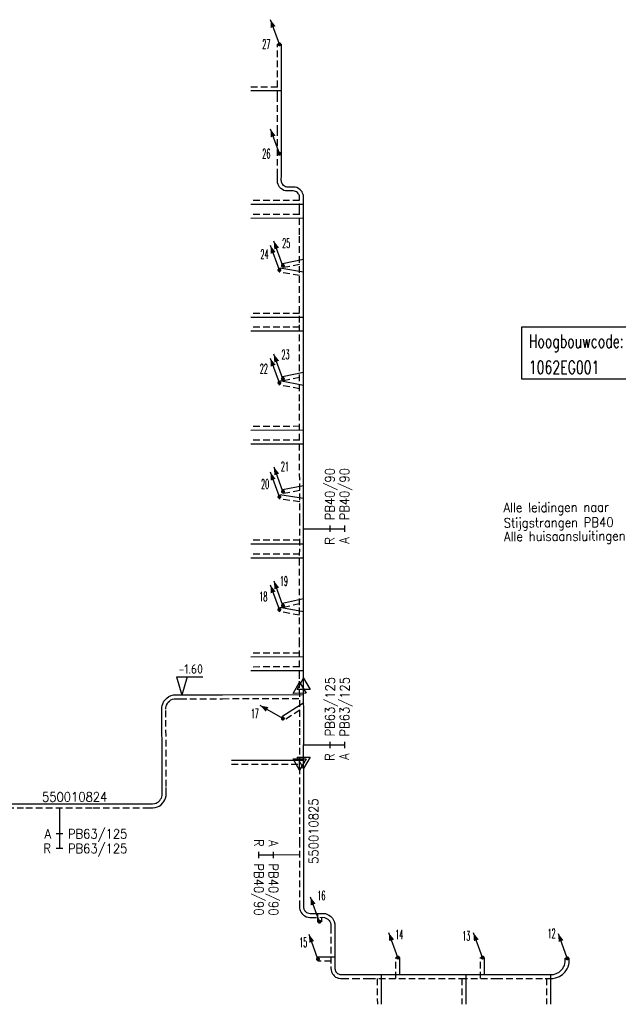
# Model space of a CAD drawing. Header units: millimetres. Extents: x 0 to 118212815, y 0 to 488348790.
# Tile 81 of 143: x 117577819 to 117635092, y 484843920 to 484938118. Entities that reach past the tile are written whole.
import ezdxf
from ezdxf.enums import TextEntityAlignment as Align

# ---------------------------------------------------------------- set-up
doc = ezdxf.new("R2010")
doc.units = ezdxf.units.MM
doc.header["$LTSCALE"] = 200
doc.linetypes.add('HIDDEN2', pattern=[4.7625, 3.175, -1.5875])
for name, color, linetype in [('WW-C-hoogbouw', 7, 'Continuous'), ('WW-C-stijgstrang', 7, 'Continuous'), ('WW-C-VERLOOP', 7, 'Continuous'), ('WW-I-diam', 7, 'Continuous'), ('WW-I-info', 7, 'Continuous'), ('WW-I-NAP', 7, 'Continuous'), ('WW-L-aanvoer', 3, 'Continuous'), ('WW-L-retour', 3, 'HIDDEN2')]:
    doc.layers.add(name, color=color, linetype=linetype)
doc.styles.add('DIN17', font='ROMANS.SHX', dxfattribs={"width": 0.9})
doc.styles.add('ISOCP', font='ISOCP.SHX')

# ---------------------------------------------------------------- blocks, each defined once
blk = doc.blocks.new('LR-VERL')
at = {"color": 0, "linetype": 'ByBlock', "lineweight": -2}
blk.add_lwpolyline([(1.08, 0), (-1.08, -1.25), (-1.08, 1.25)], close=True, dxfattribs=at)
blk = doc.blocks.new('LR-styg')
at = {"color": 0, "lineweight": -3}
blk.add_line((0, 0), (2.5, 4.33), dxfattribs=at)
at = {"color": 0, "lineweight": -3, "const_width": 0.375}
blk.add_lwpolyline([(-0.19, 0, 1), (0.19, 0, 1)], format="xyb", close=True, dxfattribs=at)
at = {"color": 0, "lineweight": -3}
blk.add_solid([(2.5, 4.33), (1.32, 3.28), (2.18, 2.78)], dxfattribs=at)
at = {"color": 7, "linetype": 'ByBlock', "lineweight": -2, "style": 'DIN17', "width": 0.5}
blk.add_attdef('*1', text='', height=1.8, dxfattribs=at).set_placement((0, -2.5), align=Align.MIDDLE)
blk = doc.blocks.new('LR-hoogb')
at = {"color": 0, "linetype": 'ByBlock', "lineweight": -3}
blk.add_lwpolyline([(-12.5, 5), (12.5, 5), (12.5, -5), (-12.5, -5)], close=True, dxfattribs=at)
at = {"color": 7, "linetype": 'Continuous', "lineweight": -3, "style": 'DIN17', "width": 0.7}
blk.add_text('Hoogbouwcode:', height=2.5, dxfattribs=at).set_placement((-11.15, 1))
at = {"color": 0, "linetype": 'ByBlock', "lineweight": -3, "style": 'DIN17', "width": 0.7}
for tag, p in [('*1', (-11.15, -4)), ('*2', (-11.15, -9))]:
    blk.add_attdef(tag, p, '', height=2.5, dxfattribs=at)
blk = doc.blocks.new('LR-DIAO2')
at = {"color": 0, "lineweight": -3}
blk.add_line((0, 0), (0, -5), dxfattribs=at)
at = {"color": 0, "linetype": 'Continuous', "lineweight": -3}
blk.add_line((0, -5), (0, -7.8), dxfattribs=at)
at = {"color": 0, "lineweight": -3}
for points in [[(0.61, -5), (0, -5), (-0.61, -5)], [(0.61, -7.8), (0, -7.8), (-0.61, -7.8)]]:
    blk.add_lwpolyline(points, dxfattribs=at)
at = {"color": 1, "lineweight": -3, "style": 'DIN17', "width": 0.9}
for tag, p in [('*1', (-1.61, -5)), ('*2', (-1.61, -7.78))]:
    blk.add_attdef(tag, text='', height=1.8, dxfattribs=at).set_placement(p, align=Align.MIDDLE_RIGHT)
for tag, p in [('*11', (1.61, -5)), ('*12', (1.61, -7.8))]:
    blk.add_attdef(tag, text='', height=1.8, dxfattribs=at).set_placement(p, align=Align.MIDDLE_LEFT)
blk = doc.blocks.new('nap1')
at = {"color": 0, "linetype": 'Continuous', "lineweight": -3}
for p, q in [((-1, 3.5), (0, 0)), ((-1, 3.5), (4, 3.5)), ((1, 3.5), (0, 0))]:
    blk.add_line(p, q, dxfattribs=at)
at = {"color": 0, "linetype": 'Continuous', "lineweight": -3, "style": 'ISOCP'}
for tag, p in [('*1', (1.7, 5)), ('*2', (4, 1.5))]:
    blk.add_attdef(tag, text='', height=1.8, dxfattribs=at).set_placement(p, align=Align.MIDDLE)
blk = doc.blocks.new('LR-hyp')
at = {"color": 7, "linetype": 'ByBlock', "lineweight": -3, "style": 'DIN17', "width": 0.9}
blk.add_attdef('*1', text='', height=1.8, dxfattribs=at).set_placement((0, 0), align=Align.MIDDLE)
at = {"color": 7, "linetype": 'ByBlock', "lineweight": -2, "style": 'DIN17', "width": 0.9, "flags": 1}
blk.add_attdef('*2', text='', height=1.8, dxfattribs=at).set_placement((0, -5), align=Align.MIDDLE)

msp = doc.modelspace()

# ---------------------------------------------------------------- linework, layer by layer
at = {"layer": 'WW-L-aanvoer'}
for p, q in [((117602855, 484930718), (117602854, 484935768)), ((117602855, 484931296), (117599943, 484931296)), ((117602857, 484927402), (117602855, 484930718)), ((117602858, 484923199), (117602857, 484927402)), ((117602851, 484922750), (117602858, 484923199)), ((117602852, 484922662), (117602851, 484922750)), ((117602865, 484922591), (117602852, 484922662)), ((117602894, 484922503), (117602865, 484922591)), ((117602939, 484922400), (117602894, 484922503)), ((117602984, 484922336), (117602939, 484922400)), ((117603051, 484922267), (117602984, 484922336)), ((117603157, 484922200), (117603051, 484922267)), ((117603262, 484922136), (117603157, 484922200)), ((117603325, 484922116), (117603262, 484922136)), ((117603401, 484922109), (117603325, 484922116)), ((117604005, 484922110), (117603401, 484922109)), ((117604165, 484922094), (117604005, 484922110)), ((117604346, 484922049), (117604165, 484922094)), ((117604505, 484921960), (117604346, 484922049)), ((117604648, 484921856), (117604505, 484921960)), ((117604754, 484921740), (117604648, 484921856)), ((117604829, 484921637), (117604754, 484921740)), ((117604891, 484921520), (117604829, 484921637)), ((117604936, 484921393), (117604891, 484921520)), ((117604966, 484921296), (117604936, 484921393)), ((117604980, 484921169), (117604966, 484921296)), ((117604980, 484920938), (117604980, 484921169)), ((117604980, 484920435), (117599922, 484920434)), ((117604980, 484919913), (117604980, 484920938)), ((117604981, 484917530), (117604980, 484919913)), ((117604980, 484919116), (117599922, 484919112)), ((117604981, 484909139), (117604981, 484917530)), ((117604981, 484915169), (117602966, 484914768)), ((117604981, 484913969), (117602697, 484914353)), ((117604981, 484909635), (117599942, 484909631)), ((117604981, 484901636), (117604981, 484909139)), ((117604982, 484908315), (117599943, 484908308)), ((117604981, 484904361), (117602964, 484903946)), ((117604981, 484903125), (117602700, 484903556)), ((117604988, 484890244), (117604981, 484901636)), ((117604983, 484898835), (117599943, 484898828)), ((117604984, 484897511), (117599943, 484897504)), ((117604986, 484893516), (117602973, 484893154)), ((117604987, 484892301), (117602693, 484892656)), ((117604981, 484882095), (117604988, 484890244)), ((117604986, 484887942), (117599943, 484887935)), ((117604985, 484886608), (117599944, 484886600)), ((117604981, 484882706), (117602967, 484882250)), ((117604981, 484881459), (117602697, 484881868)), ((117604981, 484878386), (117604981, 484882095)), ((117604981, 484875231), (117604981, 484878386)), ((117604981, 484877147), (117599943, 484877130)), ((117604981, 484875825), (117599943, 484875809)), ((117604978, 484875069), (117604981, 484875231)), ((117604982, 484874584), (117604978, 484875070)), ((117605001, 484870485), (117604982, 484874584)), ((117604990, 484872757), (117602898, 484871415)), ((117604984, 484867017), (117605001, 484870485)), ((117598093, 484867263), (117604985, 484867263)), ((117604981, 484866565), (117604984, 484867017)), ((117604981, 484866566), (117604981, 484859561)), ((117604981, 484859561), (117604982, 484853216)), ((117604982, 484853216), (117604983, 484853145)), ((117604983, 484853145), (117604990, 484853094)), ((117604990, 484853094), (117605015, 484853029)), ((117605015, 484853029), (117605035, 484852975)), ((117605035, 484852975), (117605069, 484852901)), ((117605069, 484852901), (117605138, 484852818)), ((117605138, 484852818), (117605213, 484852741)), ((117605213, 484852741), (117605274, 484852702)), ((117605274, 484852702), (117605367, 484852656)), ((117605367, 484852656), (117605478, 484852633)), ((117605478, 484852633), (117605603, 484852613)), ((117605603, 484852613), (117606842, 484852621)), ((117606301, 484852617), (117606301, 484851823)), ((117606842, 484852621), (117607081, 484852596)), ((117607081, 484852596), (117607273, 484852519)), ((117607273, 484852519), (117607385, 484852456)), ((117607385, 484852456), (117607540, 484852353)), ((117607540, 484852353), (117607647, 484852260)), ((117607647, 484852260), (117607739, 484852148)), ((117607739, 484852148), (117607811, 484852023)), ((117607811, 484852023), (117607911, 484851848)), ((117607911, 484851848), (117607964, 484851627)), ((117607964, 484851627), (117607980, 484851477)), ((117607980, 484851477), (117607978, 484851331)), ((117607978, 484851331), (117607982, 484847351)), ((117607981, 484848433), (117606358, 484848434)), ((117614193, 484846765), (117614194, 484848393)), ((117622301, 484846767), (117622294, 484848394)), ((117629862, 484847497), (117629930, 484847643)), ((117629930, 484847643), (117629984, 484847818)), ((117629984, 484847818), (117630007, 484847947)), ((117630007, 484847947), (117630018, 484848054)), ((117630018, 484848054), (117630020, 484848322)), ((117607982, 484847351), (117607992, 484847245)), ((117607992, 484847245), (117608006, 484847186)), ((117608006, 484847186), (117608032, 484847123)), ((117608032, 484847123), (117608076, 484847039)), ((117608076, 484847039), (117608129, 484846967)), ((117608129, 484846967), (117608189, 484846899)), ((117608189, 484846899), (117608236, 484846856)), ((117608236, 484846856), (117608308, 484846828)), ((117608308, 484846828), (117608395, 484846795)), ((117608395, 484846795), (117608460, 484846781)), ((117608460, 484846781), (117608541, 484846768)), ((117608541, 484846768), (117608674, 484846765)), ((117608674, 484846765), (117609722, 484846763)), ((117609722, 484846763), (117611224, 484846766)), ((117611224, 484846766), (117620037, 484846764)), ((117612408, 484846765), (117612418, 484843921)), ((117620037, 484846764), (117623402, 484846768)), ((117620513, 484846765), (117620513, 484843920)), ((117623402, 484846768), (117628104, 484846766)), ((117628104, 484846766), (117628625, 484846767)), ((117628616, 484846767), (117628617, 484843920)), ((117628625, 484846767), (117628788, 484846769)), ((117628788, 484846769), (117628887, 484846786)), ((117628887, 484846786), (117628991, 484846808)), ((117628991, 484846808), (117629144, 484846861)), ((117629144, 484846861), (117629283, 484846921)), ((117629283, 484846921), (117629387, 484846978)), ((117629387, 484846978), (117629502, 484847071)), ((117629502, 484847071), (117629589, 484847146)), ((117629589, 484847146), (117629674, 484847234)), ((117629674, 484847234), (117629773, 484847359)), ((117629773, 484847359), (117629862, 484847497))]:
    msp.add_line(p, q, dxfattribs=at)
at = {"layer": 'WW-L-aanvoer', "lineweight": -3}
for p, q in [((117591620, 484872912), (117591754, 484873070)), ((117591754, 484873070), (117591885, 484873212)), ((117591885, 484873212), (117592092, 484873361)), ((117592092, 484873361), (117592327, 484873476)), ((117592327, 484873476), (117592545, 484873526)), ((117592545, 484873526), (117592783, 484873540)), ((117592783, 484873540), (117593160, 484873540)), ((117593160, 484873540), (117597220, 484873539)), ((117597220, 484873539), (117604986, 484873568)), ((117591422, 484872163), (117591424, 484872330)), ((117591431, 484871398), (117591422, 484872163)), ((117591424, 484872330), (117591452, 484872510)), ((117591452, 484872510), (117591518, 484872677)), ((117591518, 484872677), (117591620, 484872912)), ((117591444, 484867624), (117591431, 484871398)), ((117591451, 484864763), (117591444, 484867624)), ((117591462, 484864044), (117591451, 484864763)), ((117591302, 484863545), (117591380, 484863656)), ((117591380, 484863656), (117591417, 484863759)), ((117591417, 484863759), (117591457, 484863909)), ((117591457, 484863909), (117591462, 484864044)), ((117576596, 484863111), (117578413, 484863104)), ((117578413, 484863104), (117584838, 484863105)), ((117584838, 484863105), (117590139, 484863102)), ((117590139, 484863102), (117590537, 484863106)), ((117590537, 484863106), (117590703, 484863121)), ((117590703, 484863121), (117590864, 484863171)), ((117590864, 484863171), (117590971, 484863223)), ((117590971, 484863223), (117591087, 484863290)), ((117591087, 484863290), (117591218, 484863423)), ((117591218, 484863423), (117591302, 484863545))]:
    msp.add_line(p, q, dxfattribs=at)
at = {"layer": 'WW-L-retour'}
for p, q in [((117602475, 484930718), (117602474, 484935768)), ((117602475, 484931676), (117599943, 484931676)), ((117602477, 484927402), (117602475, 484930718)), ((117602478, 484923202), (117602477, 484927402)), ((117602471, 484922750), (117602478, 484923202)), ((117602473, 484922627), (117602471, 484922750)), ((117602495, 484922498), (117602473, 484922627)), ((117602540, 484922365), (117602495, 484922498)), ((117602606, 484922214), (117602540, 484922365)), ((117602690, 484922093), (117602606, 484922214)), ((117602811, 484921970), (117602690, 484922093)), ((117602956, 484921878), (117602811, 484921970)), ((117603105, 484921787), (117602956, 484921878)), ((117603251, 484921742), (117603105, 484921787)), ((117603384, 484921729), (117603251, 484921742)), ((117603986, 484921730), (117603384, 484921729)), ((117604100, 484921719), (117603986, 484921730)), ((117604205, 484921693), (117604100, 484921719)), ((117604299, 484921639), (117604205, 484921693)), ((117604393, 484921571), (117604299, 484921639)), ((117604460, 484921498), (117604393, 484921571)), ((117604506, 484921435), (117604460, 484921498)), ((117604542, 484921368), (117604506, 484921435)), ((117604575, 484921274), (117604542, 484921368)), ((117604592, 484921218), (117604575, 484921274)), ((117604600, 484921148), (117604592, 484921218)), ((117604600, 484920938), (117604600, 484921148)), ((117604600, 484920815), (117599922, 484920814)), ((117604600, 484919913), (117604600, 484920938)), ((117604600, 484919496), (117599922, 484919492)), ((117604601, 484917530), (117604600, 484919913)), ((117604601, 484909139), (117604601, 484917530)), ((117604601, 484914706), (117603040, 484914395)), ((117604601, 484913647), (117602634, 484913978)), ((117604601, 484910015), (117599942, 484910011)), ((117604601, 484901636), (117604601, 484909139)), ((117604602, 484908694), (117599943, 484908688)), ((117604601, 484902810), (117602630, 484903182)), ((117604601, 484903895), (117603041, 484903574)), ((117604608, 484890244), (117604601, 484901636)), ((117604603, 484899215), (117599943, 484899208)), ((117604603, 484897890), (117599943, 484897884)), ((117604606, 484893062), (117603041, 484892780)), ((117604607, 484891976), (117602635, 484892281)), ((117604601, 484882095), (117604608, 484890244)), ((117604606, 484888322), (117599942, 484888315)), ((117604605, 484886987), (117599943, 484886980)), ((117604601, 484881141), (117602630, 484881494)), ((117604601, 484882230), (117603051, 484881879)), ((117604601, 484878386), (117604601, 484882095)), ((117604601, 484875231), (117604601, 484878386)), ((117604601, 484877526), (117599942, 484877510)), ((117604601, 484876204), (117599942, 484876189)), ((117604598, 484875069), (117604601, 484875231)), ((117604604, 484874209), (117604598, 484875067)), ((117604621, 484870482), (117604604, 484874209)), ((117604614, 484872064), (117603103, 484871095)), ((117604603, 484866854), (117604621, 484870482)), ((117598093, 484866883), (117604603, 484866883)), ((117604601, 484866566), (117604603, 484866854)), ((117604601, 484866566), (117604601, 484859561)), ((117604601, 484859561), (117604602, 484853213)), ((117604602, 484853213), (117604603, 484853117)), ((117604603, 484853117), (117604619, 484852997)), ((117604619, 484852997), (117604661, 484852892)), ((117604661, 484852892), (117604684, 484852829)), ((117604684, 484852829), (117604745, 484852698)), ((117604745, 484852698), (117604854, 484852564)), ((117604854, 484852564), (117604971, 484852444)), ((117604971, 484852444), (117605088, 484852370)), ((117605088, 484852370), (117605243, 484852294)), ((117605243, 484852294), (117605409, 484852260)), ((117605409, 484852260), (117605573, 484852232)), ((117605573, 484852232), (117606824, 484852241)), ((117606681, 484852240), (117606681, 484851823)), ((117606824, 484852241), (117606989, 484852224)), ((117606989, 484852224), (117607108, 484852176)), ((117607108, 484852176), (117607186, 484852132)), ((117607186, 484852132), (117607309, 484852050)), ((117607309, 484852050), (117607373, 484851994)), ((117607373, 484851994), (117607425, 484851931)), ((117607425, 484851931), (117607482, 484851833)), ((117607482, 484851833), (117607554, 484851707)), ((117607554, 484851707), (117607589, 484851563)), ((117607589, 484851563), (117607600, 484851459)), ((117607600, 484851459), (117607598, 484851332)), ((117607598, 484851332), (117607602, 484847333)), ((117607602, 484848053), (117606358, 484848054)), ((117613813, 484846385), (117613814, 484848393)), ((117621922, 484846386), (117621914, 484848392)), ((117630286, 484847507), (117630354, 484847729)), ((117630354, 484847729), (117630383, 484847893)), ((117630383, 484847893), (117630398, 484848033)), ((117630398, 484848033), (117630400, 484848320)), ((117607602, 484847333), (117607616, 484847183)), ((117607616, 484847183), (117607643, 484847069)), ((117607643, 484847069), (117607688, 484846962)), ((117607688, 484846962), (117607752, 484846838)), ((117607752, 484846838), (117607833, 484846728)), ((117607833, 484846728), (117607918, 484846632)), ((117607918, 484846632), (117608032, 484846527)), ((117629450, 484846579), (117629598, 484846660)), ((117629598, 484846660), (117629746, 484846779)), ((117629746, 484846779), (117629851, 484846869)), ((117629851, 484846869), (117629961, 484846984)), ((117629961, 484846984), (117630083, 484847138)), ((117630083, 484847138), (117630195, 484847313)), ((117630195, 484847313), (117630286, 484847507)), ((117608032, 484846527), (117608174, 484846473)), ((117608174, 484846473), (117608287, 484846430)), ((117608287, 484846430), (117608388, 484846408)), ((117608388, 484846408), (117608505, 484846389)), ((117608505, 484846389), (117608670, 484846385)), ((117608670, 484846385), (117609722, 484846383)), ((117609722, 484846383), (117611225, 484846386)), ((117611225, 484846386), (117620037, 484846384)), ((117612030, 484846385), (117612038, 484843920)), ((117620037, 484846384), (117623402, 484846388)), ((117620133, 484846384), (117620133, 484843920)), ((117623402, 484846388), (117628104, 484846386)), ((117628104, 484846386), (117628627, 484846387)), ((117628236, 484846386), (117628237, 484843920)), ((117628627, 484846387), (117628823, 484846390)), ((117628823, 484846390), (117628959, 484846413)), ((117628959, 484846413), (117629093, 484846442)), ((117629093, 484846442), (117629282, 484846506)), ((117629282, 484846506), (117629450, 484846579))]:
    msp.add_line(p, q, dxfattribs=at)
at = {"layer": 'WW-L-retour', "lineweight": -3}
for p, q in [((117592138, 484872926), (117592287, 484873033)), ((117592287, 484873033), (117592454, 484873115)), ((117592454, 484873115), (117592600, 484873148)), ((117592600, 484873148), (117592795, 484873160)), ((117592795, 484873160), (117593160, 484873160)), ((117593160, 484873160), (117597221, 484873159)), ((117597221, 484873159), (117604609, 484873187)), ((117591802, 484872163), (117591803, 484872298)), ((117591811, 484871401), (117591802, 484872163)), ((117591803, 484872298), (117591821, 484872410)), ((117591821, 484872410), (117591869, 484872532)), ((117591869, 484872532), (117591946, 484872709)), ((117591946, 484872709), (117592039, 484872819)), ((117592039, 484872819), (117592138, 484872926)), ((117591824, 484867625), (117591811, 484871401)), ((117591831, 484864766), (117591824, 484867625)), ((117591842, 484864040), (117591831, 484864766)), ((117591720, 484863480), (117591780, 484863645)), ((117591780, 484863645), (117591835, 484863853)), ((117591835, 484863853), (117591842, 484864040)), ((117576610, 484862731), (117578412, 484862724)), ((117578412, 484862724), (117584838, 484862725)), ((117584838, 484862725), (117590141, 484862722)), ((117590141, 484862722), (117590556, 484862726)), ((117590556, 484862726), (117590778, 484862746)), ((117590778, 484862746), (117591005, 484862817)), ((117591005, 484862817), (117591150, 484862888)), ((117591150, 484862888), (117591322, 484862987)), ((117591322, 484862987), (117591511, 484863179)), ((117591511, 484863179), (117591614, 484863328)), ((117591614, 484863328), (117591720, 484863480))]:
    msp.add_line(p, q, dxfattribs=at)

# ---------------------------------------------------------------- block references
at = {"layer": 'WW-C-hoogbouw', "linetype": 'Continuous'}
ref = msp.add_blockref('LR-hoogb', (117632104, 484906235), dxfattribs=dict(at, xscale=500, yscale=500, zscale=500))
ref.add_attrib('*1', '1062EG001', (117626530, 484904235), dxfattribs={"layer": '0', "color": 7, "linetype": 'ByBlock', "lineweight": -3, "height": 1250, "style": 'DIN17', "width": 0.7})
at = {"layer": 'WW-C-stijgstrang', "linetype": 'Continuous'}
ref = msp.add_blockref('LR-styg', (117602664, 484935768), dxfattribs=dict(at, xscale=499.9999999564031, yscale=500.000000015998, zscale=500, rotation=49.99999999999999))
ref.add_attrib('*1', '27', dxfattribs={"layer": '0', "color": 1, "linetype": 'ByBlock', "lineweight": -2, "height": 900, "style": 'DIN17', "width": 0.5}).set_placement((117601414, 484935768), align=Align.MIDDLE)
ref = msp.add_blockref('LR-styg', (117602667, 484925301), dxfattribs=dict(at, xscale=500.0000000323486, yscale=499.9999999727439, zscale=500, rotation=50))
ref.add_attrib('*1', '26', dxfattribs={"layer": '0', "color": 1, "linetype": 'ByBlock', "lineweight": -2, "height": 900, "style": 'DIN17', "width": 0.5}).set_placement((117601417, 484925301), align=Align.MIDDLE)
ref = msp.add_blockref('LR-styg', (117603003, 484914581), dxfattribs=dict(at, xscale=499.9999999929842, yscale=499.9999999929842, zscale=499.9999999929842, rotation=49.99999999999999))
ref.add_attrib('*1', '25', dxfattribs={"layer": '0', "color": 1, "linetype": 'ByBlock', "lineweight": -2, "height": 900, "style": 'DIN17', "width": 0.5}).set_placement((117603319, 484916731), align=Align.MIDDLE)
ref = msp.add_blockref('LR-styg', (117602665, 484914165), dxfattribs=dict(at, xscale=500.0000000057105, yscale=499.999999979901, zscale=500.0000000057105, rotation=49.99999999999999))
ref.add_attrib('*1', '24', dxfattribs={"layer": '0', "color": 1, "linetype": 'ByBlock', "lineweight": -2, "height": 900, "style": 'DIN17', "width": 0.5}).set_placement((117601236, 484915682), align=Align.MIDDLE)
ref = msp.add_blockref('LR-styg', (117603003, 484903760), dxfattribs=dict(at, xscale=499.9999999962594, yscale=499.9999999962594, zscale=499.9999999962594, rotation=49.99999999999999))
ref.add_attrib('*1', '23', dxfattribs={"layer": '0', "color": 1, "linetype": 'ByBlock', "lineweight": -2, "height": 900, "style": 'DIN17', "width": 0.5}).set_placement((117603245, 484906081), align=Align.MIDDLE)
ref = msp.add_blockref('LR-styg', (117602665, 484903369), dxfattribs=dict(at, xscale=500.0000000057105, yscale=499.999999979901, zscale=500.0000000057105, rotation=49.99999999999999))
ref.add_attrib('*1', '22', dxfattribs={"layer": '0', "color": 1, "linetype": 'ByBlock', "lineweight": -2, "height": 900, "style": 'DIN17', "width": 0.5}).set_placement((117601177, 484904731), align=Align.MIDDLE)
ref = msp.add_blockref('LR-styg', (117603007, 484892967), dxfattribs=dict(at, xscale=499.9999999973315, yscale=499.9999999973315, zscale=499.9999999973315, rotation=49.99999999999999))
ref.add_attrib('*1', '21', dxfattribs={"layer": '0', "color": 1, "linetype": 'ByBlock', "lineweight": -2, "height": 900, "style": 'DIN17', "width": 0.5}).set_placement((117603197, 484895380), align=Align.MIDDLE)
ref = msp.add_blockref('LR-styg', (117602664, 484892469), dxfattribs=dict(at, xscale=499.9999999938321, yscale=499.9999999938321, zscale=499.9999999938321, rotation=49.99999999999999))
ref.add_attrib('*1', '20', dxfattribs={"layer": '0', "color": 1, "linetype": 'ByBlock', "lineweight": -2, "height": 900, "style": 'DIN17', "width": 0.5}).set_placement((117601301, 484893696), align=Align.MIDDLE)
ref = msp.add_blockref('LR-styg', (117603009, 484882064), dxfattribs=dict(at, xscale=499.9999999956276, yscale=499.9999999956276, zscale=499.9999999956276, rotation=50))
ref.add_attrib('*1', '19', dxfattribs={"layer": '0', "color": 1, "linetype": 'ByBlock', "lineweight": -2, "height": 900, "style": 'DIN17', "width": 0.5}).set_placement((117603101, 484884420), align=Align.MIDDLE)
ref = msp.add_blockref('LR-styg', (117602664, 484881681), dxfattribs=dict(at, xscale=499.9999999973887, yscale=499.9999999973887, zscale=499.9999999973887, rotation=49.99999999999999))
ref.add_attrib('*1', '18', dxfattribs={"layer": '0', "color": 1, "linetype": 'ByBlock', "lineweight": -2, "height": 900, "style": 'DIN17', "width": 0.5}).set_placement((117601134, 484882928), align=Align.MIDDLE)
ref = msp.add_blockref('LR-styg', (117603001, 484871255), dxfattribs=dict(at, xscale=499.9999999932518, yscale=499.9999999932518, zscale=499.9999999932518, rotation=90))
ref.add_attrib('*1', '17', dxfattribs={"layer": '0', "color": 1, "linetype": 'ByBlock', "lineweight": -2, "height": 900, "style": 'DIN17', "width": 0.5}).set_placement((117600323, 484871732), align=Align.MIDDLE)
ref = msp.add_blockref('LR-styg', (117606491, 484851823), dxfattribs=dict(at, xscale=499.9999999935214, yscale=499.9999999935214, zscale=499.9999999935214, rotation=49.99999999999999))
ref.add_attrib('*1', '16', dxfattribs={"layer": '0', "color": 1, "linetype": 'ByBlock', "lineweight": -2, "height": 900, "style": 'DIN17', "width": 0.5}).set_placement((117606687, 484854322), align=Align.MIDDLE)
ref = msp.add_blockref('LR-styg', (117606358, 484848244), dxfattribs=dict(at, xscale=499.9999999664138, yscale=500.0000000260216, zscale=500, rotation=49.99999999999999))
ref.add_attrib('*1', '15', dxfattribs={"layer": '0', "color": 1, "linetype": 'ByBlock', "lineweight": -2, "height": 900, "style": 'DIN17', "width": 0.5}).set_placement((117604947, 484849850), align=Align.MIDDLE)
ref = msp.add_blockref('LR-styg', (117614004, 484848393), dxfattribs=dict(at, xscale=499.9999999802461, yscale=500.0000000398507, zscale=500, rotation=50))
ref.add_attrib('*1', '14', dxfattribs={"layer": '0', "color": 1, "linetype": 'ByBlock', "lineweight": -2, "height": 900, "style": 'DIN17', "width": 0.5}).set_placement((117614137, 484850603), align=Align.MIDDLE)
ref = msp.add_blockref('LR-styg', (117622104, 484848393), dxfattribs=dict(at, xscale=499.999999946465, yscale=500.0000000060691, zscale=500, rotation=49.99999999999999))
ref.add_attrib('*1', '13', dxfattribs={"layer": '0', "color": 1, "linetype": 'ByBlock', "lineweight": -2, "height": 900, "style": 'DIN17', "width": 0.5}).set_placement((117620540, 484850460), align=Align.MIDDLE)
ref = msp.add_blockref('LR-styg', (117630210, 484848321), dxfattribs=dict(at, xscale=499.9999999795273, yscale=499.9999999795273, zscale=500, rotation=49.99999999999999))
ref.add_attrib('*1', '12', dxfattribs={"layer": '0', "color": 1, "linetype": 'ByBlock', "lineweight": -2, "height": 900, "style": 'DIN17', "width": 0.5}).set_placement((117628713, 484850705), align=Align.MIDDLE)
at = {"layer": 'WW-C-VERLOOP', "linetype": 'Continuous'}
for p, xscale, yscale, zscale, rotation in [((117604982, 484874584), 500.0000000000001, 500.0000000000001, 500.0000000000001, 90.41879999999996), ((117604604, 484874209), 500.0000000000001, 500.0000000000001, 500.0000000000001, 90.41879999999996), ((117604603, 484866854), 499.9999999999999, 499.9999999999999, 499.9999999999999, 269.7184), ((117604984, 484867017), 499.9999999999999, 499.9999999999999, 499.9999999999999, 269.7184)]:
    msp.add_blockref('LR-VERL', p, dxfattribs=dict(at, xscale=xscale, yscale=yscale, zscale=zscale, rotation=rotation))
at = {"layer": 'WW-I-diam', "linetype": 'Continuous'}
for p, xscale, yscale, zscale, rotation, values in [((117604987, 484889417), 500, 500, 500, 89.95123134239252, {'*1': 'R', '*11': 'PB40/90', '*2': 'A', '*12': 'PB40/90'}), ((117604992, 484868751), 500.0000000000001, 500.0000000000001, 500.0000000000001, 89.71860837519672, {'*1': 'R', '*11': 'PB63/125', '*2': 'A', '*12': 'PB63/125'}), ((117604601, 484858204), 500.0000000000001, 500.0000000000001, 500.0000000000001, 270.0094156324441, {'*1': 'A', '*11': 'PB40/90', '*2': 'R', '*12': 'PB40/90'})]:
    msp.add_blockref('LR-DIAO2', p, dxfattribs=dict(at, xscale=xscale, yscale=yscale, zscale=zscale, rotation=rotation)).add_auto_attribs(values)
at = {"layer": 'WW-I-diam', "linetype": 'Continuous', "lineweight": -3, "xscale": 500, "yscale": 500, "zscale": 500, "rotation": 0.01477526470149}
msp.add_blockref('LR-DIAO2', (117581625, 484862724), dxfattribs=at).add_auto_attribs({'*1': 'A', '*11': 'PB63/125', '*2': 'R', '*12': 'PB63/125'})
at = {"layer": 'WW-I-info', "linetype": 'Continuous'}
for p, xscale, yscale, zscale, rotation, values in [((117583080, 484863760), 500.0000000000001, 500.0000000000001, 500.0000000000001, 0.128961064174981, {'*1': '550010824'}), ((117605939, 484860484), 500, 500, 500, 89.99393379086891, {'*1': '550010825'})]:
    msp.add_blockref('LR-hyp', p, dxfattribs=dict(at, xscale=xscale, yscale=yscale, zscale=zscale, rotation=rotation)).add_auto_attribs(values)
at = {"layer": 'WW-I-NAP', "linetype": 'Continuous', "lineweight": -3}
ref = msp.add_blockref('nap1', (117593341, 484873499), dxfattribs=dict(at, xscale=500, yscale=500, zscale=500, rotation=0.188845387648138))
ref.add_attrib('*1', '-1.60', dxfattribs={"layer": '0', "color": 1, "linetype": 'Continuous', "lineweight": -3, "height": 900, "rotation": 0.18885, "style": 'ISOCP'}).set_placement((117594183, 484876001), align=Align.MIDDLE)

# ---------------------------------------------------------------- texts
at = {"layer": 'WW-I-info', "style": 'DIN17', "width": 0.9}
for s, rotation, p in [('Alle leidingen naar ', 0.28917, (117624114, 484890995)), ('Stijgstrangen PB40', 0.28917, (117624121, 484889538)), ('Alle huisaansluitingen PB25/NA', 0.34087, (117624166, 484888228))]:
    msp.add_text(s, height=900, rotation=rotation, dxfattribs=at).set_placement(p)

doc.saveas('drawing.dxf')
